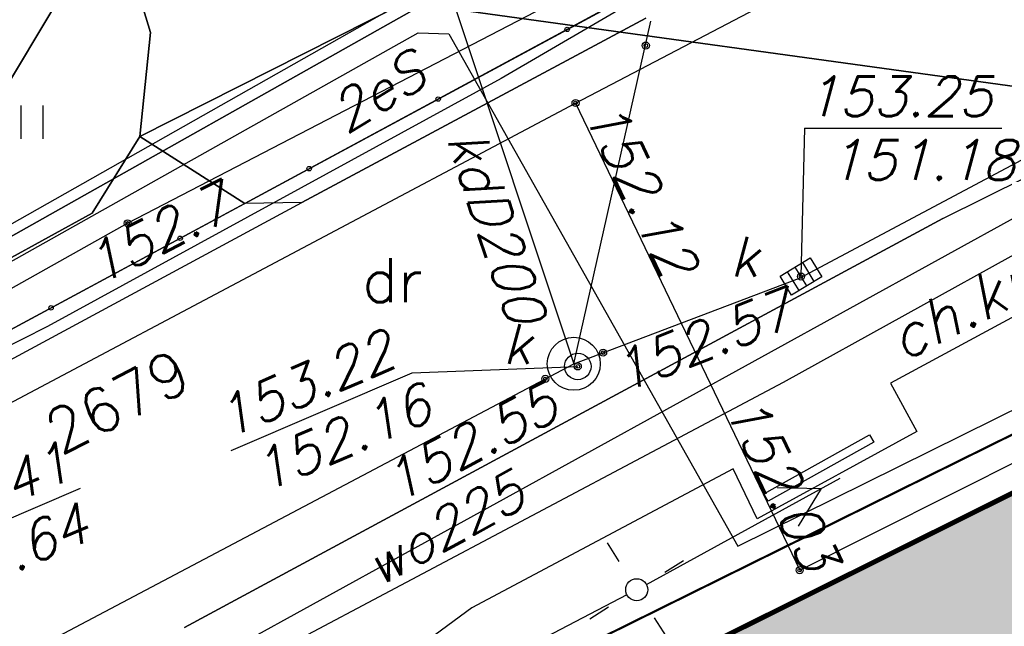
# Model space of a CAD drawing. Extents: x 1945528 to 1977779, y 1674768 to 1697044.
# Tile 10 of 23: x 1956045 to 1958273, y 1689293 to 1690666. Entities that reach past the tile are written whole.
import ezdxf

# ---------------------------------------------------------------- set-up
doc = ezdxf.new("R2010")
doc.units = 0
doc.header["$MEASUREMENT"] = 0
for name, pattern in [('4001', [0]), ('4002', [2000, 1000, -1000]), ('4003', [3000, 2000, -1000]), ('4004', [4000, 3000, -1000]), ('HIDDEN2', [4.7625, 3.175, -1.5875])]:
    doc.linetypes.add(name, pattern=pattern)
doc.layers.add('area', color=6, linetype='Continuous', plot=False)
for name, color, linetype in [('BUDYNKI', 7, 'Continuous'), ('dim', 40, 'Continuous'), ('DROGI', 135, 'Continuous'), ('DZIALKI', 7, 'Continuous'), ('LINIE_NAPOWIETRZNE', 184, 'Continuous'), ('ODGIK_1', 7, 'Continuous'), ('OGRODZENIA', 184, 'Continuous'), ('PROJEKTY', 1, 'Continuous'), ('ROSLINNOSC', 104, 'Continuous'), ('UZ_ENERGIA', 10, 'Continuous'), ('UZ_GAZ', 54, 'Continuous'), ('UZ_KANALIZACJA', 14, 'Continuous'), ('UZ_TELEKOMUNIKACJA', 210, 'Continuous'), ('UZ_WODA', 140, 'Continuous'), ('UZYTKI', 7, 'Continuous')]:
    doc.layers.add(name, color=color, linetype=linetype)
doc.layers.add('ZIELEN', color=82, linetype='Continuous', lineweight=0)
doc.styles.get("Standard").update_dxf_attribs({"font": 'txt', "bigfont": 'BIGFONT.SHX'})

# ---------------------------------------------------------------- blocks, each defined once
blk = doc.blocks.new('1726')
at = {"layer": 'UZ_KANALIZACJA', "color": 14, "linetype": 'Continuous'}
for radius in [0.16, 0.08]:
    blk.add_circle((0, 0), radius, dxfattribs=at)
blk = doc.blocks.new('1746')
at = {"layer": 'UZ_GAZ', "color": 54, "linetype": 'Continuous'}
for radius in [0.16, 0.08]:
    blk.add_circle((0, 0), radius, dxfattribs=at)
blk = doc.blocks.new('1766')
at = {"layer": 'UZ_ENERGIA', "color": 1, "linetype": 'Continuous'}
for radius in [0.16, 0.08]:
    blk.add_circle((0, 0), radius, dxfattribs=at)
blk = doc.blocks.new('1363')
at = {"layer": 'LINIE_NAPOWIETRZNE', "color": 184, "linetype": 'Continuous'}
for p, q in [((0, 1.5), (0, 2.5)), ((-1.5, 0), (-2.5, 0)), ((1.5, 0), (2.5, 0)), ((0, -1.5), (0, -2.5))]:
    blk.add_line(p, q, dxfattribs=at)
blk = doc.blocks.new('1576')
at = {"layer": 'DROGI', "color": 8, "linetype": 'Continuous'}
blk.add_circle((0, 0), 0.1, dxfattribs=at)
blk = doc.blocks.new('1047')
at = {"layer": 'LINIE_NAPOWIETRZNE', "color": 1, "linetype": 'Continuous'}
blk.add_line((0, 0.5), (0, 10.5), dxfattribs=at)
blk = doc.blocks.new('1046')
at = {"layer": 'LINIE_NAPOWIETRZNE', "color": 1, "linetype": 'Continuous'}
for p in [(-1, 7.8), (1, 7.8)]:
    blk.add_line(p, (0, 9.53), dxfattribs=at)
blk = doc.blocks.new('1361')
at = {"layer": 'LINIE_NAPOWIETRZNE', "color": 184, "linetype": 'Continuous'}
blk.add_circle((0, 0), 0.5, dxfattribs=at)
blk = doc.blocks.new('1450')
at = {"layer": 'ROSLINNOSC', "color": 104, "linetype": 'Continuous'}
for p, q in [((-0.5, -0.75), (-0.5, 0.75)), ((0.5, -0.75), (0.5, 0.75))]:
    blk.add_line(p, q, dxfattribs=at)
blk = doc.blocks.new('soc mdcp')
at = {"layer": 'BUDYNKI', "color": 7, "linetype": '4001'}
blk.add_polyline3d([(-26.899, 46.035, 0), (-24.509, 47.376, 0), (-24.413, 47.204, 0), (-26.806, 45.868, 0), (-26.899, 46.035, 0)], dxfattribs=at)
at = {"layer": 'DROGI', "color": 8, "linetype": '4001'}
for p, q in [((-22.85, 52.267, 153.341), (-6.713, 60.33, 153.111)), ((-51.78, 45.52), (-28.43, 58.12)), ((-37.35, 52.63, 153.531), (-29.57, 56.8, 153.401)), ((-50.58, 45.49), (-37.35, 52.63)), ((-22.85, 52.267, 153.341), (-40.01, 43.01, 153.491))]:
    blk.add_line(p, q, dxfattribs=at)
at = {"layer": 'DROGI', "color": 8, "linetype": '4004'}
for p, q in [((-22.85, 52.267, 153.341), (-6.713, 60.33, 153.111)), ((-42.637, 57.593), (-46.129, 51.764)), ((-40.775, 56.476), (-41.088, 57.498)), ((-38.64, 52.61, 153.531), (-29.33, 57.64, 153.361)), ((-29.33, 57.64, 153.361), (-38.64, 52.61, 153.531)), ((-35.078, 57.128), (-41.019, 54.119)), ((-41.019, 54.119), (-35.078, 57.128)), ((-29.57, 56.8, 153.401), (-37.35, 52.63, 153.531)), ((-41.019, 54.119), (-40.775, 56.476)), ((-42.095, 52.388), (-41.019, 54.119)), ((-38.64, 52.61, 153.531), (-41.019, 54.119, 153.691)), ((-41.019, 54.119), (-38.64, 52.61)), ((-38.64, 52.61), (-51.78, 45.52)), ((-37.35, 52.63, 153.531), (-38.64, 52.61, 153.531)), ((-44.074, 51.299), (-42.095, 52.388)), ((-40.01, 43.01, 153.491), (-22.85, 52.267, 153.341)), ((-21.12, 50.12), (-24.036, 48.539)), ((-24.036, 48.539), (-23.439, 47.445)), ((-23.439, 47.445), (-27.055, 45.475)), ((-27.594, 46.602), (-33.51, 43.46)), ((-27.055, 45.475), (-27.594, 46.602)), ((-33.51, 43.46, 153.571), (-37.29, 40.68, 153.451))]:
    blk.add_line(p, q, dxfattribs=at)
at = {"layer": 'DZIALKI', "color": 7, "linetype": '4001'}
for p, q in [((-34.62, 57.1), (-59.54, 43.07)), ((-59.54, 43.07), (-34.62, 57.1)), ((-34.62, 57.1), (-8.82, 53.54)), ((-8.82, 53.54), (-34.62, 57.1)), ((-43.38, 36.45), (-8.82, 53.54)), ((-8.82, 53.54), (-43.38, 36.45))]:
    blk.add_line(p, q, dxfattribs=at)
at = {"layer": 'ODGIK_1', "color": 230, "linetype": '4001'}
blk.add_polyline3d([(-57.53, 34.238, 0), (-57.982, 37.062, 0), (-57.894, 39.912, 0), (-57.257, 42.696, 0), (-55.75, 45.446, 0), (1.583, 77.926, 0), (43.268, 74.965, 0), (45.122, 56.932, 0), (27.361, -30.815, 0), (24.766, -44.382, 0), (21.966, -45.745, 0), (18.943, -46.503, 0), (15.828, -46.617, 0), (-1.251, -45.475, 0), (-19.058, -51.098, 0), (-22.027, -51.716, 0), (-25.069, -51.723, 0), (-28.044, -51.11, 0), (-30.833, -49.913, 0), (-33.337, -48.182, 0), (-35.427, -45.983, 0), (-37.037, -43.407, 0), (-38.09, -40.566, 0), (-57.53, 34.238, 0)], dxfattribs=at)
at = {"layer": 'OGRODZENIA', "color": 184, "linetype": '4001'}
blk.add_line((-13.6, 49.82), (-42.905, 35.248), dxfattribs=at)
at = {"layer": 'PROJEKTY', "color": 1, "linetype": '4003'}
for p, q in [((-59.641, 42.463), (-34.718, 56.471)), ((-34.718, 56.471), (-34.025, 56.443)), ((-34.025, 56.443), (-27.491, 44.852)), ((-27.491, 44.852), (-9.046, 53.989))]:
    blk.add_line(p, q, dxfattribs=at)
at = {"layer": 'ROSLINNOSC', "color": 104, "linetype": '4002'}
blk.add_polyline3d([(-42.637, 57.593, 0), (-41.088, 57.498, 0), (-40.775, 56.476, 0), (-41.019, 54.119, 0), (-42.095, 52.388, 0), (-44.074, 51.299, 0), (-46.129, 51.764, 0), (-42.637, 57.593, 0)], dxfattribs=at)
at = {"layer": 'UZ_ENERGIA', "color": 1, "linetype": '4001'}
for p, q in [((-41.293, 52.159), (-31.12, 57.44)), ((-51.51, 46.44), (-41.293, 52.159))]:
    blk.add_line(p, q, dxfattribs=at)
at = {"layer": 'UZ_GAZ', "color": 54, "linetype": '4001'}
for p, q in [((-31.16, 54.88), (-15.068, 63.302)), ((-48.013, 45.94), (-31.16, 54.88)), ((-31.16, 54.88), (-26.09, 44.31)), ((-26.458, 48.561), (-18.537, 52.956)), ((-26.09, 44.31), (-14.74, 50.01)), ((-39.173, 41.821), (-26.458, 48.561))]:
    blk.add_line(p, q, dxfattribs=at)
at = {"layer": 'UZ_KANALIZACJA', "color": 14, "linetype": '4001'}
for p, q in [((-26.094, 50.914), (-9.732, 59.638)), ((-33.98, 57.329), (-31.2, 48.98)), ((-31.2, 48.98), (-29.455, 56.731)), ((-31.2, 48.98), (-26.094, 50.914)), ((-52.47, 37.74), (-31.2, 48.98))]:
    blk.add_line(p, q, dxfattribs=at)
at = {"layer": 'UZ_KANALIZACJA', "color": 14, "linetype": 'Continuous'}
for p, q in [((-25.979, 54.312), (-26.061, 50.954)), ((-25.979, 54.312, 153.251), (-21.518, 54.31, 153.251)), ((-25.76, 50.845), (-26.021, 51.272)), ((-26.101, 50.636, 151.341), (-26.362, 51.063, 151.341)), ((-25.931, 50.741), (-26.191, 51.167)), ((-34.855, 48.776), (-31.11, 48.92)), ((-38.951, 47.017), (-34.855, 48.776)), ((-46.439, 44.415), (-42.361, 46.167))]:
    blk.add_line(p, q, dxfattribs=at)
at = {"layer": 'UZ_KANALIZACJA', "color": 14, "linetype": 'Continuous', "elevation": 151.341}
blk.add_lwpolyline([(-26.533, 50.959), (-25.85, 51.376), (-25.589, 50.949), (-26.272, 50.532), (-26.533, 50.959)], dxfattribs=at)
at = {"layer": 'UZ_KANALIZACJA', "color": 14, "linetype": 'Continuous'}
for centre, radius in [((-31.2, 48.98, 150.841), 0.6), ((-31.11, 48.92), 0.3)]:
    blk.add_circle(centre, radius, dxfattribs=at)
at = {"layer": 'UZ_TELEKOMUNIKACJA', "color": 30, "linetype": '4001'}
for p, q in [((-25.405, 59.769), (-32.846, 55.437)), ((-32.846, 55.437), (-43.109, 49.825)), ((-43.109, 49.825), (-52.354, 45.106))]:
    blk.add_line(p, q, dxfattribs=at)
at = {"layer": 'UZ_WODA', "color": 5, "linetype": '4001'}
blk.add_line((-45.569, 38.881), (-19.83, 53.06), dxfattribs=at)
at = {"layer": 'UZYTKI', "color": 184, "linetype": '4002'}
for points in [[(-8.82, 53.54, 0), (-34.62, 57.1, 0), (1.86, 77.72, 0), (24.87, 75.94, 0), (76.6, 70.98, 0), (92.41, 68.82, 0), (106.2, 66.36, 0), (155.43, 56.32, 0), (153.92, 52.5, 0), (151.03, 53.39, 0), (149.7, 52.3, 0), (104.54, 62.19, 0), (79.08, 66.4, 0), (75.22, 66.38, 0), (74.02, 60.2, 0), (33.74, 60.84, 0), (31.18, 73.71, 0), (22.39, 68.9, 0), (17.65, 69.3, 0), (15.08, 68.98, 0), (-1.92, 58, 0), (-8.82, 53.54, 0)], [(-35.41, 9.15, 0), (-43.38, 36.45, 0), (-8.82, 53.54, 0), (-1.92, 58, 0), (15.08, 68.98, 0), (17.65, 69.3, 0), (22.39, 68.9, 0), (31.18, 73.71, 0), (33.74, 60.84, 0), (27.97, 29.22, 0), (25.78, 17.45, 0), (25.26, 14.14, 0), (24.4, 10.06, 0), (23.92, 7.32, 0), (22.46, -0.15, 0), (16.82, -31.89, 0), (16.78, -32.13, 0), (-3.23, -31.22, 0), (-22.67, -37.22, 0), (-35.41, 9.15, 0)]]:
    blk.add_polyline3d(points, dxfattribs=at)
at = {"layer": 'DROGI', "color": 8, "xscale": 0.5, "yscale": 0.5, "zscale": 0.5}
for p in [(-31.349, 56.545), (-34.268, 54.97), (-37.186, 53.395), (-40.105, 51.82), (-43.024, 50.245)]:
    blk.add_blockref('1576', p, dxfattribs=at)
at = {"layer": 'LINIE_NAPOWIETRZNE', "color": 1, "xscale": 0.5, "yscale": 0.5, "zscale": 0.5}
for name, rotation in [('1046', 298.767793), ('1047', 298.767793), ('1047', 117.493755)]:
    blk.add_blockref(name, (-29.776, 43.867), dxfattribs=dict(at, rotation=rotation))
at = {"layer": 'LINIE_NAPOWIETRZNE', "color": 184, "xscale": 0.5, "yscale": 0.5, "zscale": 0.5}
for name, rotation in [('1363', 31.99999700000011), ('1361', 359.99)]:
    blk.add_blockref(name, (-29.776, 43.867), dxfattribs=dict(at, rotation=rotation))
at = {"layer": 'ROSLINNOSC', "color": 104, "xscale": 0.5, "yscale": 0.5, "zscale": 0.5}
blk.add_blockref('1450', (-43.452, 54.446), dxfattribs=at)
blk.add_blockref('1450', (-43.452, 54.446), dxfattribs=at)
at = {"layer": 'UZ_ENERGIA', "color": 1, "xscale": 0.5, "yscale": 0.5, "zscale": 0.5}
blk.add_blockref('1766', (-41.293, 52.159, 151.701), dxfattribs=at)
at = {"layer": 'UZ_GAZ', "color": 54, "xscale": 0.5, "yscale": 0.5, "zscale": 0.5}
for p in [(-31.16, 54.88, 152.121), (-26.09, 44.31, 152.836)]:
    blk.add_blockref('1746', p, dxfattribs=at)
at = {"layer": 'UZ_KANALIZACJA', "color": 14, "xscale": 0.5, "yscale": 0.5, "zscale": 0.5}
for p in [(-29.571, 56.18, 152.861), (-30.537, 49.23), (-31.11, 48.92), (-31.844, 48.64)]:
    blk.add_blockref('1726', p, dxfattribs=at)
at = {"layer": 'UZ_KANALIZACJA', "color": 14, "xscale": 0.5, "yscale": 0.5, "zscale": 0.5, "rotation": 121.430954}
blk.add_blockref('1726', (-26.061, 50.954, 153.251), dxfattribs=at)
at = {"layer": 'DROGI', "color": 8, "oblique": 15}
blk.add_text('ch.kp.', height=1, rotation=26.3871, dxfattribs=at).set_placement((-23.768, 49.019))
at = {"layer": 'DZIALKI', "color": 7}
blk.add_text('2679', height=1, rotation=27.1351, dxfattribs=at).set_placement((-42.819, 46.897))
at = {"layer": 'UZ_ENERGIA', "color": 1, "oblique": 15}
for s, rotation, p in [('2eS', 31.6025, (-36.354, 54.159)), ('152.7', 26.9802, (-41.962, 50.731, 151.701))]:
    blk.add_text(s, height=0.9, rotation=rotation, dxfattribs=at).set_placement(p)
at = {"layer": 'UZ_GAZ', "color": 54, "oblique": 15}
for s, rotation, p in [('152.12', 295.5829, (-31.008, 54.682, 152.121)), ('152.03', 295.6477, (-27.815, 48.012, 152.836))]:
    blk.add_text(s, height=0.9, rotation=rotation, dxfattribs=at).set_placement(p)
at = {"layer": 'UZ_KANALIZACJA', "color": 14, "oblique": 15}
for s, rotation, p in [('153.25', 359.97, (-25.979, 54.582)), ('kdD200', 288.4164, (-34.086, 54.086)), ('151.18', 359.97, (-25.447, 53.142)), ('k', 359.97, (-27.676, 50.954)), ('152.57', 21.413, (-30.105, 48.312)), ('k', 359.97, (-32.815, 48.98, 150.841)), ('153.22', 23.2376, (-39.058, 47.265)), ('152.16', 23.2376, (-38.227, 46.054)), ('152.55', 27.7315, (-35.215, 45.804)), ('153.41', 23.2479, (-46.376, 44.736)), ('152.64', 23.2479, (-45.977, 43.34))]:
    blk.add_text(s, height=0.9, rotation=rotation, dxfattribs=at).set_placement(p)
at = {"layer": 'UZ_WODA', "color": 5, "oblique": 15}
blk.add_text('wo225', height=0.9, rotation=28.8493, dxfattribs=at).set_placement((-35.62, 43.92))
at = {"layer": 'UZYTKI', "color": 184}
blk.add_text('dr', height=1, dxfattribs=at).set_placement((-35.99, 50.372))

msp = doc.modelspace()

# ---------------------------------------------------------------- hatches: boundary and pattern name
at = {"layer": 'ZIELEN', "transparency": 33554483}
h = msp.add_hatch(color=256, dxfattribs=at)
h.dxf.hatch_style = 1
h.paths.add_polyline_path([(1961451.844, 1688633.251), (1961487.844, 1688452.251), (1961927.844, 1688299.251), (1962157.844, 1688374.251)], flags=17)
h.paths.add_polyline_path([(1961124.844, 1689058.251), (1962376.844, 1688693.251), (1962600.244, 1690452.351), (1962523.544, 1690466.951), (1962101.444, 1690487.451), (1962154.044, 1691137.751), (1961623.877, 1691122.514), (1961233.93, 1691063.742), (1959212.244, 1690049.403), (1959463.844, 1689559.251)])
h.paths.add_polyline_path([(1962656.844, 1685515.251), (1962905.844, 1686936.251), (1962826.644, 1686989.051), (1962751.344, 1687051.551), (1962683.544, 1687130.451), (1962601.444, 1687228.351), (1962524.444, 1687335.651), (1962454.844, 1687446.951), (1962412.844, 1687530.851), (1962361.844, 1687655.651), (1962329.544, 1687751.251), (1962284.844, 1687902.251), (1962051.844, 1687829.251), (1961986.045, 1687811.649), (1961894.917, 1687787.265), (1961905.844, 1687748.251), (1962028.844, 1687717.251)])
h.paths.add_polyline_path([(1957962.545, 1688995.252), (1958594.9, 1689183.623), (1959200.917, 1689364.266), (1959259.602, 1689519.182), (1959033.813, 1689959.051), (1957593.594, 1689242.651), (1956116.502, 1688512.11), (1958095.184, 1681473.477), (1960268.844, 1682072.251), (1960293.844, 1682279.251), (1961132.844, 1682482.251), (1961061.844, 1683344.251), (1962362.765, 1683274.252), (1962633.844, 1684785.251), (1962579.844, 1685125.251), (1962448.844, 1685088.251), (1962450.774, 1685016.501), (1961711.844, 1684807.251), (1961619.844, 1684678.251), (1961711.844, 1684371.251), (1960833.844, 1684106.251), (1960740.981, 1684410.803), (1960654.844, 1684569.251), (1960465.844, 1684513.251), (1960943.759, 1682767.9), (1958063.921, 1681948.273), (1956363.844, 1687921.251), (1959240.844, 1688751.254), (1959303.22, 1688532.089), (1959564.45, 1688607.557), (1959478.801, 1688894.866), (1959239.317, 1688822.768), (1959145.153, 1689138.939), (1959528.51, 1689253.214), (1959708.552, 1688649.223), (1960690.844, 1688933.251), (1960681.844, 1688976.251), (1959642.409, 1689287.167), (1959145.152, 1689138.942), (1959207.04, 1688930.967), (1957585.549, 1688447.622), (1957465.605, 1688846.987)])

# ---------------------------------------------------------------- linework, layer by layer
at = {"linetype": 'HIDDEN2', "lineweight": 13, "ltscale": 100, "const_width": 5}
msp.add_lwpolyline([(1956080.844, 1688634.251), (1959536.844, 1690343.251), (1960226.844, 1690789.251), (1961926.844, 1691887.251), (1962183.844, 1691919.251), (1962657.844, 1691879.251), (1963536.844, 1692360.251), (1963792.844, 1691073.251), (1963202.144, 1687908.351), (1962996.844, 1686734.251), (1962944.844, 1686403.251), (1962858.844, 1685995.251), (1962810.844, 1685721.251), (1962664.844, 1684974.251), (1962096.844, 1681776.251), (1960095.844, 1681867.251), (1958151.844, 1681267.251), (1956877.844, 1685904.251)], close=True, dxfattribs=at)
at = {"layer": 'dim', "color": 10, "const_width": 10}
msp.add_lwpolyline([(1960319.218, 1690605.465), (1956116.502, 1688512.11), (1956877.844, 1685904.251), (1958095.184, 1681473.477), (1958809.544, 1681670.251), (1960268.844, 1682072.251), (1960293.844, 1682279.251), (1961132.844, 1682482.251), (1961061.844, 1683344.251), (1962362.765, 1683274.252), (1962664.844, 1684974.251), (1962810.844, 1685721.251), (1962944.844, 1686403.251), (1962996.844, 1686734.251), (1963742.077, 1690795.043), (1963780.329, 1691004.669), (1963443.784, 1691045.577), (1963324.543, 1691127.854), (1961859.554, 1691371.296), (1960319.218, 1690605.465)], close=True, dxfattribs=at)
at = {"layer": 'ZIELEN'}
msp.add_lwpolyline([(1958095.184, 1681473.477), (1956116.502, 1688512.11), (1959033.813, 1689959.051), (1959259.602, 1689519.182), (1959200.917, 1689364.266), (1957465.605, 1688846.987), (1957585.549, 1688447.622), (1959207.04, 1688930.967), (1959145.152, 1689138.942), (1959642.409, 1689287.167), (1960681.844, 1688976.251), (1960690.844, 1688933.251), (1959708.552, 1688649.223), (1959528.51, 1689253.216), (1959145.152, 1689138.942), (1959239.319, 1688822.759), (1959478.801, 1688894.866), (1959564.45, 1688607.557), (1959303.22, 1688532.089), (1959240.844, 1688751.254), (1956363.844, 1687921.251), (1958063.921, 1681948.273)], dxfattribs=at)

# ---------------------------------------------------------------- block references
at = {"layer": 'area', "xscale": 100, "yscale": 100, "zscale": 100}
msp.add_blockref('soc mdcp', (1960418.844, 1684989.251, -15084.1), dxfattribs=at)

doc.saveas('drawing.dxf')
